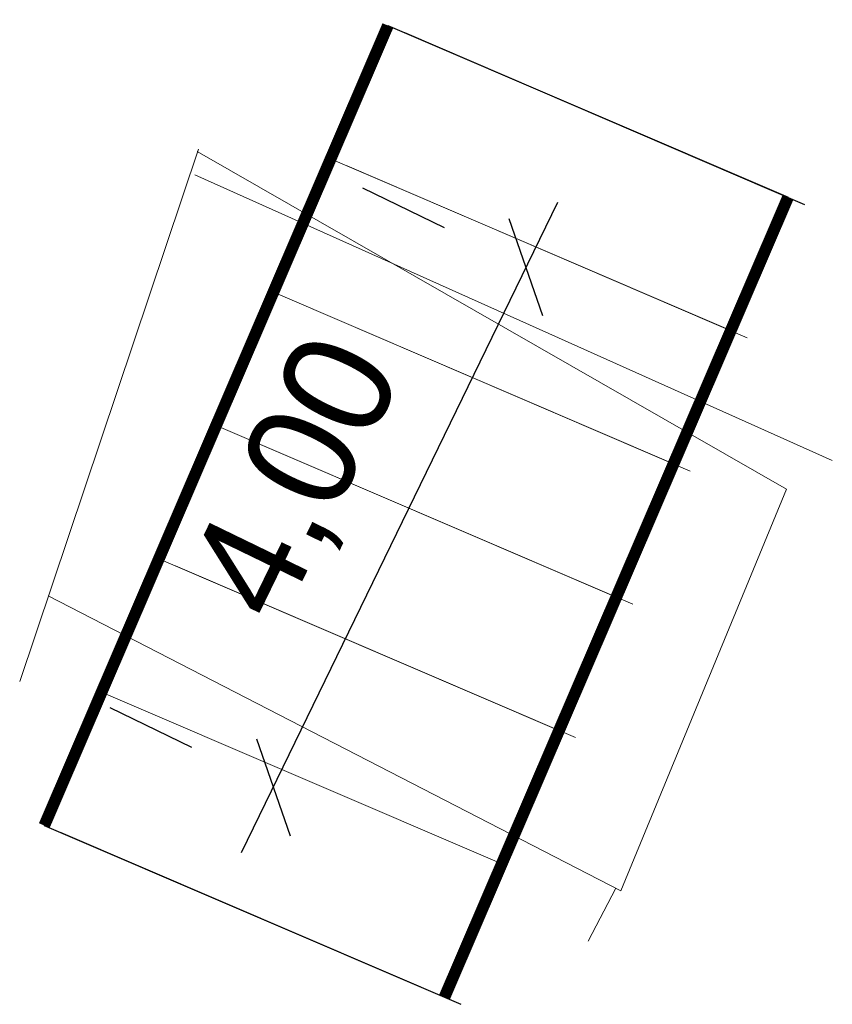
# Model space of a CAD drawing. Header units: metres. Extents: x 5555129 to 5556676, y 5635595 to 5636517.
# Tile 185 of 255: x 5556461.81 to 5556467.41, y 5635835.45 to 5635842.24. Entities that reach past the tile are written whole.
import ezdxf

# ---------------------------------------------------------------- set-up
doc = ezdxf.new("R2010")
doc.units = ezdxf.units.M
doc.header["$MEASUREMENT"] = 0
doc.linetypes.add('PRZER3-1', pattern=[4, 3, -1])
doc.layers.add('GESDZI_O', color=7, linetype='Continuous', lineweight=18, true_color=0x0a0909)
doc.layers.add('GESKKL_O', color=7, linetype='PRZER3-1', lineweight=18, true_color=0x008000)
doc.layers.add('Warstwa 1', color=220, linetype='Continuous', lineweight=20)
doc.styles.get("Standard").update_dxf_attribs({"font": 'plfontwi.shx', "height": 0.75})
doc.dimstyles.new('ISO-25', dxfattribs={"dimtxt": 2.5, "dimasz": 2.5, "dimexe": 1.25, "dimexo": 0.625, "dimtad": 1, "dimtxsty": 'Standard', "dimcen": 2.5, "dimadec": 0, "dimazin": 0, "dimtfac": 1, "dimtmove": 0, "dimatfit": 3, "dimfxl": 1, "dimarcsym": 0})

# ---------------------------------------------------------------- blocks, each defined once
blk = doc.blocks.new('_Oblique')
at = {"color": 0, "linetype": 'ByBlock', "lineweight": -2}
blk.add_line((-0.5, -0.5), (0.5, 0.5), dxfattribs=at)
blk = doc.blocks.new('*D2605')
at = {"layer": 'Defpoints', "color": 0, "linetype": 'Continuous', "lineweight": 18}
for p in [(5556465.3007, 5635840.5304), (5556465.3007, 5635840.5304), (5556463.5599, 5635836.947)]:
    blk.add_point(p, dxfattribs=at)
at = {"layer": 'Warstwa 1', "color": 0, "linetype": 'Continuous', "lineweight": -2}
for p, q in [((5556464.7385, 5635840.8035), (5556464.1763, 5635841.0766)), ((5556463.3414, 5635836.4973), (5556465.5191, 5635840.9801)), ((5556462.9977, 5635837.2201), (5556462.4355, 5635837.4932))]:
    blk.add_line(p, q, dxfattribs=at)
at = {"layer": 'Warstwa 1', "color": 0, "linetype": 'ByBlock', "lineweight": -2, "xscale": 0.5, "yscale": 0.5, "zscale": 0.5}
for p, rotation in [((5556465.3007, 5635840.5304), 64.08989468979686), ((5556463.5599, 5635836.947), 244.0898946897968)]:
    blk.add_blockref('_Oblique', p, dxfattribs=dict(at, rotation=rotation))
at = {"layer": 'Warstwa 1', "color": 0, "linetype": 'Continuous', "lineweight": 20, "insert": (5556463.7589, 5635839.0649), "char_height": 0.75, "attachment_point": 5, "rotation": 64.08989}
blk.add_mtext('4,00', dxfattribs=at)

msp = doc.modelspace()

# ---------------------------------------------------------------- linework, layer by layer
at = {"layer": 'GESDZI_O', "color": 6, "linetype": 'Continuous', "lineweight": 30}
for p, q in [((5556464.3491, 5635842.1966), (5556467.1058, 5635841.0131)), ((5556464.4628, 5635842.1478), (5556467.2195, 5635840.9643)), ((5556461.9822, 5635836.6831), (5556464.7389, 5635835.4997)), ((5556462.0959, 5635836.6343), (5556464.8526, 5635835.4509))]:
    msp.add_line(p, q, dxfattribs=at)
at = {"layer": 'GESDZI_O', "color": 6, "linetype": 'Continuous', "lineweight": 18}
msp.add_line((5556463.0445, 5635841.3452), (5556461.8125, 5635837.6748), dxfattribs=at)
at = {"layer": 'GESDZI_O', "color": 6, "linetype": 'Continuous', "lineweight": 9}
for p, q in [((5556463.9546, 5635841.2777), (5556466.7113, 5635840.0942)), ((5556464.0683, 5635841.2288), (5556466.825, 5635840.0454)), ((5556463.5601, 5635840.3588), (5556466.3168, 5635839.1753)), ((5556463.6738, 5635840.3099), (5556466.4305, 5635839.1265)), ((5556463.1656, 5635839.4399), (5556465.9223, 5635838.2564)), ((5556463.2793, 5635839.391), (5556466.0361, 5635838.2076)), ((5556462.7711, 5635838.5209), (5556465.5279, 5635837.3375)), ((5556462.8849, 5635838.4721), (5556465.6416, 5635837.2887)), ((5556462.3767, 5635837.602), (5556465.1334, 5635836.4186)), ((5556465.73, 5635835.8853), (5556465.9185, 5635836.2514))]:
    msp.add_line(p, q, dxfattribs=at)
at = {"layer": 'GESDZI_O', "color": 1, "linetype": 'Continuous', "lineweight": 9}
msp.add_line((5556467.4108, 5635839.1982), (5556463.0195, 5635841.1676), dxfattribs=at)
at = {"layer": 'GESDZI_O', "color": 6, "linetype": 'Continuous', "lineweight": 9, "const_width": 0.081}
for points in [[(5556461.9822, 5635836.6831), (5556464.3491, 5635842.1966)], [(5556464.7389, 5635835.4997), (5556467.1058, 5635841.0131)]]:
    msp.add_lwpolyline(points, dxfattribs=at)
at = {"layer": 'GESDZI_O', "color": 3, "linetype": 'Continuous', "lineweight": 18}
msp.add_lwpolyline([(5556463.0349, 5635841.3281), (5556467.0947, 5635839.0011), (5556465.9543, 5635836.233), (5556462.0088, 5635838.2652)], dxfattribs=at)
at = {"layer": 'GESKKL_O', "color": 1, "linetype": 'Continuous', "lineweight": 20}
msp.add_lwpolyline([(5556464.3491, 5635842.1966), (5556461.9822, 5635836.6831), (5556464.7389, 5635835.4997), (5556467.1058, 5635841.0131), (5556464.3491, 5635842.1966)], dxfattribs=at)

# ---------------------------------------------------------------- dimensions: what is measured, and where the dimension line sits
at = {"layer": 'Warstwa 1', "color": 0, "linetype": 'Continuous', "lineweight": 20}
dim = msp.add_aligned_dim(p1=(5556463.5599, 5635836.947), p2=(5556465.3007, 5635840.5304), distance=0, text='4,00', dimstyle='ISO-25', override={"dimtxt": 2, "dimasz": 0.5, "dimgap": 0.3, "dimblk1": 'Oblique', "dimblk2": 'Oblique', "dimsah": 1, "dimdle": 0.5}, dxfattribs=at)
dim.commit()
dim.dimension.update_dxf_attribs({"geometry": '*D2605', "text_midpoint": (5556463.7589, 5635839.0649)})

doc.saveas('drawing.dxf')
